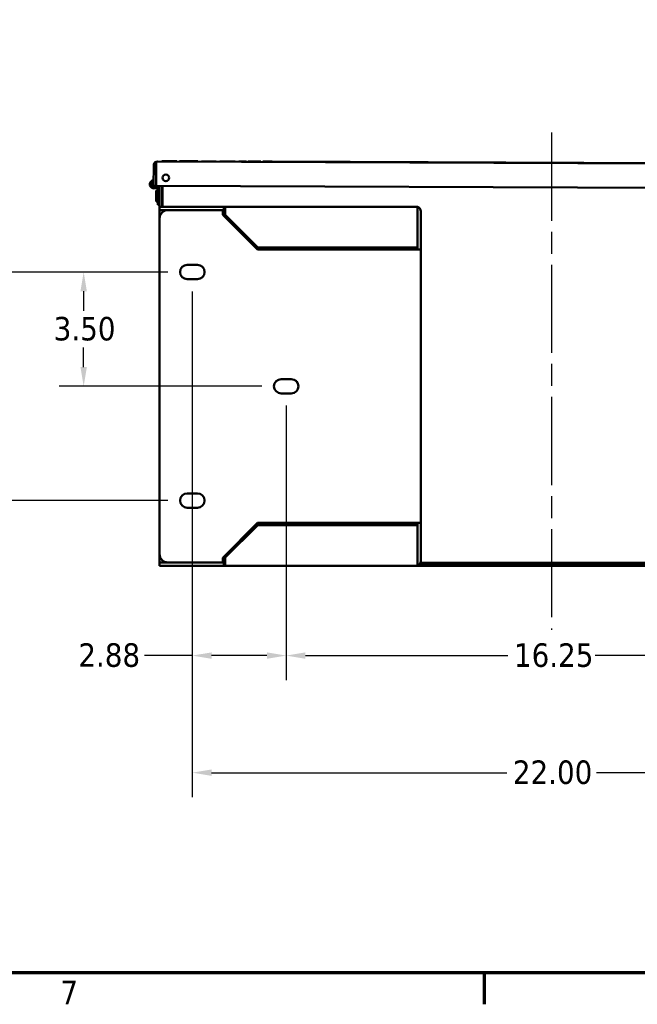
# Model space of a CAD drawing. Header units: inches. Extents: x 1 to 203, y 4 to 128.
# Tile 2 of 137: x 37 to 56, y 5 to 35. Entities that reach past the tile are written whole.
import ezdxf

# ---------------------------------------------------------------- set-up
doc = ezdxf.new("R2010")
doc.units = ezdxf.units.IN
doc.header["$LTSCALE"] = 6
doc.header["$MEASUREMENT"] = 0
doc.linetypes.add('CHAIN', pattern=[0.7087, 0.4724, -0.0591, 0.1181, -0.0591])
for name, color, linetype, lineweight in [('Border (ANSI)', 7, 'Continuous', 70), ('Centerline (ANSI)', 7, 'Continuous', 25), ('Dimension (ANSI)', 7, 'Continuous', 25), ('Visible (ANSI)', 7, 'Continuous', 50)]:
    doc.layers.add(name, color=color, linetype=linetype, lineweight=lineweight)
doc.styles.add('Note Text (ANSI)', font='tahoma.ttf')
doc.dimstyles.new('Default (ANSI)', dxfattribs={"dimscale": 6, "dimtxt": 0.12, "dimasz": 0.098425, "dimexe": 0.125, "dimexo": 0.0625, "dimgap": 0.031496, "dimtad": 0, "dimtih": 1, "dimtoh": 1, "dimrnd": 1e-08, "dimzin": 4, "dimdsep": 46, "dimtxsty": 'Note Text (ANSI)', "dimcen": 0.09, "dimdle": 0.393701, "dimclrd": 256, "dimclre": 256, "dimclrt": 256, "dimadec": 0, "dimazin": 1, "dimtfac": 1, "dimtofl": 0, "dimtmove": 0, "dimatfit": 3, "dimfxl": 1, "dimtolj": 1, "dimtzin": 4, "dimlwd": -1, "dimlwe": -1, "dimarcsym": 0})

# ---------------------------------------------------------------- blocks, each defined once
blk = doc.blocks.new('Borders Default Border')
at = {"layer": 'Border (ANSI)'}
blk.add_line((8.5, 1), (8.5, 0.84), dxfattribs=at)
at = {"layer": 'Border (ANSI)', "flags": 128}
blk.add_lwpolyline([(0.5, 1), (0.5, 21), (33.5, 21), (33.5, 1), (0.5, 1)], dxfattribs=at)
at = {"layer": 'Border (ANSI)', "insert": (6.3378, 0.84), "char_height": 0.12, "attachment_point": 7, "style": 'Note Text (ANSI)'}
blk.add_mtext('7', dxfattribs=at)
blk = doc.blocks.new('*D6')
at = {"layer": 'Defpoints', "color": 0, "transparency": 16777216}
for p in [(35.077, 27.473), (41.691, 27.473), (41.691, 20.473)]:
    blk.add_point(p, dxfattribs=at)
at = {"layer": 'Dimension (ANSI)', "transparency": 16777216}
for p, q in [((41.316, 27.473), (34.327, 27.473)), ((35.077, 26.882), (35.077, 24.537)), ((35.077, 21.063), (35.077, 23.409)), ((41.316, 20.473), (34.327, 20.473))]:
    blk.add_line(p, q, dxfattribs=at)
for points in [[(34.978, 26.882), (35.175, 26.882), (35.077, 27.473)], [(34.978, 21.063), (35.175, 21.063), (35.077, 20.473)]]:
    blk.add_solid(points, dxfattribs=at)
at = {"layer": 'Dimension (ANSI)', "transparency": 16777216, "insert": (34.16, 24.348), "char_height": 0.72, "attachment_point": 1, "style": 'Note Text (ANSI)'}
blk.add_mtext('\\A1;7.00', dxfattribs=at)
blk = doc.blocks.new('*D7')
at = {"layer": 'Defpoints', "color": 0, "transparency": 16777216}
for p in [(38.739, 27.473), (41.691, 27.473), (44.566, 23.973)]:
    blk.add_point(p, dxfattribs=at)
at = {"layer": 'Dimension (ANSI)', "transparency": 16777216}
for p, q in [((41.316, 27.473), (37.989, 27.473)), ((38.739, 26.882), (38.739, 26.287)), ((38.739, 24.563), (38.739, 25.159)), ((44.191, 23.973), (37.989, 23.973))]:
    blk.add_line(p, q, dxfattribs=at)
for points in [[(38.641, 26.882), (38.838, 26.882), (38.739, 27.473)], [(38.641, 24.563), (38.838, 24.563), (38.739, 23.973)]]:
    blk.add_solid(points, dxfattribs=at)
at = {"layer": 'Dimension (ANSI)', "transparency": 16777216, "insert": (37.822, 26.098), "char_height": 0.72, "attachment_point": 1, "style": 'Note Text (ANSI)'}
blk.add_mtext('\\A1;3.50', dxfattribs=at)
blk = doc.blocks.new('*D8')
at = {"layer": 'Defpoints', "color": 0, "transparency": 16777216}
for p in [(42.066, 27.254), (64.066, 27.254), (64.066, 12.136)]:
    blk.add_point(p, dxfattribs=at)
at = {"layer": 'Dimension (ANSI)', "transparency": 16777216}
for p, q in [((42.066, 26.879), (42.066, 11.386)), ((64.066, 26.879), (64.066, 11.386)), ((42.656, 12.136), (51.692, 12.136)), ((63.475, 12.136), (54.44, 12.136))]:
    blk.add_line(p, q, dxfattribs=at)
for points in [[(42.656, 12.234), (42.656, 12.038), (42.066, 12.136)], [(63.475, 12.234), (63.475, 12.038), (64.066, 12.136)]]:
    blk.add_solid(points, dxfattribs=at)
at = {"layer": 'Dimension (ANSI)', "transparency": 16777216, "insert": (51.881, 12.511), "char_height": 0.72, "attachment_point": 1, "style": 'Note Text (ANSI)'}
blk.add_mtext('\\A1;22.00', dxfattribs=at)
blk = doc.blocks.new('*D9')
at = {"layer": 'Defpoints', "color": 0, "transparency": 16777216}
for p in [(44.941, 23.754), (61.191, 23.754), (61.191, 15.723)]:
    blk.add_point(p, dxfattribs=at)
at = {"layer": 'Dimension (ANSI)', "transparency": 16777216}
for p, q in [((44.941, 23.379), (44.941, 14.973)), ((61.191, 23.379), (61.191, 14.973)), ((45.531, 15.723), (51.726, 15.723)), ((60.6, 15.723), (54.405, 15.723))]:
    blk.add_line(p, q, dxfattribs=at)
for points in [[(45.531, 15.821), (45.531, 15.624), (44.941, 15.723)], [(60.6, 15.821), (60.6, 15.624), (61.191, 15.723)]]:
    blk.add_solid(points, dxfattribs=at)
at = {"layer": 'Dimension (ANSI)', "transparency": 16777216, "insert": (51.915, 16.098), "char_height": 0.72, "attachment_point": 1, "style": 'Note Text (ANSI)'}
blk.add_mtext('\\A1;16.25', dxfattribs=at)
blk = doc.blocks.new('*D10')
at = {"layer": 'Defpoints', "color": 0, "transparency": 16777216}
for p in [(44.941, 23.754), (42.066, 20.254), (42.066, 15.723)]:
    blk.add_point(p, dxfattribs=at)
at = {"layer": 'Dimension (ANSI)', "transparency": 16777216}
for p, q in [((44.941, 23.379), (44.941, 14.973)), ((42.066, 19.879), (42.066, 14.973)), ((42.066, 15.723), (40.598, 15.723)), ((44.35, 15.723), (42.656, 15.723))]:
    blk.add_line(p, q, dxfattribs=at)
for points in [[(42.656, 15.821), (42.656, 15.624), (42.066, 15.723)], [(44.35, 15.821), (44.35, 15.624), (44.941, 15.723)]]:
    blk.add_solid(points, dxfattribs=at)
at = {"layer": 'Dimension (ANSI)', "transparency": 16777216, "insert": (38.576, 16.099), "char_height": 0.72, "attachment_point": 1, "style": 'Note Text (ANSI)'}
blk.add_mtext('\\A1;2.88', dxfattribs=at)

msp = doc.modelspace()

# ---------------------------------------------------------------- linework, layer by layer
at = {"layer": 'Centerline (ANSI)', "linetype": 'CHAIN', "ltscale": 0.952448}
msp.add_line((53.066, 31.745), (53.066, 16.516), dxfattribs=at)
at = {"layer": 'Visible (ANSI)'}
for p, q in [((40.958, 30.795), (40.927, 30.834)), ((40.958, 30.834), (40.958, 30.745)), ((40.958, 30.795), (40.958, 30.745)), ((40.998, 30.859), (65.154, 30.768)), ((40.998, 30.859), (40.998, 30.859)), ((41.134, 30.858), (41.135, 30.868)), ((41.135, 30.868), (41.256, 30.868)), ((41.256, 30.868), (41.335, 30.867)), ((41.256, 30.858), (41.256, 30.868)), ((41.335, 30.867), (41.46, 30.867)), ((41.46, 30.867), (41.593, 30.866)), ((41.593, 30.856), (41.593, 30.866)), ((41.672, 30.866), (41.976, 30.865)), ((41.672, 30.856), (41.672, 30.866)), ((41.976, 30.865), (42.233, 30.864)), ((42.233, 30.854), (42.233, 30.864)), ((42.345, 30.863), (42.801, 30.862)), ((42.345, 30.853), (42.345, 30.863)), ((42.801, 30.852), (42.801, 30.862)), ((42.904, 30.861), (43.016, 30.861)), ((42.904, 30.851), (42.904, 30.861)), ((43.016, 30.861), (43.259, 30.86)), ((43.016, 30.851), (43.016, 30.861)), ((43.259, 30.86), (43.38, 30.86)), ((43.259, 30.85), (43.259, 30.86)), ((43.38, 30.85), (43.38, 30.86)), ((43.494, 30.859), (43.72, 30.858)), ((43.494, 30.849), (43.494, 30.859)), ((43.72, 30.848), (43.72, 30.858)), ((43.762, 30.858), (43.969, 30.857)), ((43.762, 30.848), (43.762, 30.858)), ((43.969, 30.857), (44.162, 30.857)), ((44.162, 30.847), (44.162, 30.857)), ((44.227, 30.856), (44.422, 30.856)), ((44.227, 30.846), (44.227, 30.856)), ((44.422, 30.856), (44.512, 30.855)), ((44.512, 30.855), (62.109, 30.789)), ((44.512, 30.845), (44.512, 30.855)), ((40.882, 30.109), (40.884, 30.746)), ((40.958, 30.745), (40.956, 30.109)), ((40.956, 30.109), (40.958, 30.745)), ((40.958, 30.745), (40.958, 30.745)), ((40.882, 30.109), (40.956, 30.109)), ((40.956, 30.109), (65.19, 30.018)), ((40.957, 29.971), (40.957, 29.638)), ((41.007, 29.971), (40.957, 29.971)), ((40.987, 30.081), (41.041, 30.106)), ((40.987, 30.081), (40.987, 30.082)), ((41.003, 30.035), (40.987, 30.081)), ((41.007, 29.535), (41.007, 30.015)), ((41.041, 30.106), (41.04, 30.108)), ((41.059, 30.055), (41.041, 30.106)), ((41.066, 29.473), (41.066, 30.108)), ((41.14, 29.473), (41.14, 30.108)), ((41.155, 29.929), (41.14, 29.929)), ((41.155, 29.473), (41.155, 30.108)), ((41.007, 29.638), (40.957, 29.638)), ((41.155, 29.679), (41.14, 29.679)), ((41.007, 29.535), (41.066, 29.535)), ((41.066, 29.369), (41.066, 29.473)), ((41.066, 29.473), (41.141, 29.473)), ((41.066, 29.33), (41.066, 29.369)), ((41.066, 29.369), (41.141, 29.369)), ((41.066, 29.119), (41.066, 29.33)), ((41.141, 29.473), (43.026, 29.473)), ((41.316, 29.369), (41.141, 29.369)), ((43.003, 29.369), (41.316, 29.369)), ((43.026, 29.369), (43.003, 29.369)), ((43.003, 29.223), (43.003, 29.369)), ((43.026, 29.473), (48.922, 29.473)), ((43.026, 29.392), (43.026, 29.473)), ((43.026, 29.369), (43.026, 29.392)), ((43.066, 29.361), (43.066, 29.445)), ((43.076, 29.33), (43.076, 29.223)), ((48.962, 29.467), (48.962, 29.33)), ((48.962, 29.33), (48.962, 29.467)), ((48.962, 28.161), (48.962, 29.33)), ((48.962, 29.33), (48.962, 29.33)), ((48.962, 28.223), (48.962, 29.33)), ((49.066, 28.161), (49.066, 29.33)), ((41.066, 29.119), (41.066, 18.827)), ((44.066, 28.161), (43.003, 29.223)), ((43.076, 29.223), (44.076, 28.223)), ((44.076, 28.223), (44.004, 28.223)), ((48.922, 28.161), (44.066, 28.161)), ((44.076, 28.223), (48.962, 28.223)), ((47.816, 28.174), (47.865, 28.223)), ((47.816, 28.161), (47.816, 28.174)), ((49.066, 28.161), (48.922, 28.161)), ((48.962, 28.161), (48.962, 28.161)), ((48.962, 28.161), (49.066, 28.161)), ((49.066, 28.161), (49.066, 28.161)), ((49.066, 28.161), (49.066, 19.785)), ((42.222, 27.692), (41.91, 27.692)), ((41.91, 27.254), (42.222, 27.254)), ((45.097, 24.192), (44.785, 24.192)), ((44.785, 23.754), (45.097, 23.754)), ((42.222, 20.692), (41.91, 20.692)), ((41.91, 20.254), (42.222, 20.254)), ((43.003, 18.722), (44.066, 19.785)), ((44.076, 19.723), (43.076, 18.723)), ((44.004, 19.723), (44.076, 19.723)), ((44.066, 19.785), (48.922, 19.785)), ((48.962, 19.723), (44.076, 19.723)), ((47.816, 19.772), (47.816, 19.785)), ((47.865, 19.723), (47.816, 19.772)), ((48.922, 19.785), (49.066, 19.785)), ((48.962, 19.785), (48.962, 19.785)), ((48.962, 19.785), (49.066, 19.785)), ((48.962, 18.616), (48.962, 19.785)), ((48.962, 18.616), (48.962, 19.723)), ((49.066, 19.785), (49.066, 19.785)), ((49.066, 18.616), (49.066, 19.785)), ((41.066, 18.616), (41.066, 18.827)), ((43.003, 18.577), (43.003, 18.722)), ((43.076, 18.723), (43.076, 18.616)), ((41.066, 18.616), (41.066, 18.577)), ((41.066, 18.473), (41.066, 18.577)), ((41.141, 18.577), (41.066, 18.577)), ((41.141, 18.473), (41.066, 18.473)), ((41.141, 18.577), (41.316, 18.577)), ((41.141, 18.473), (43.026, 18.473)), ((41.316, 18.577), (43.003, 18.577)), ((43.003, 18.577), (43.026, 18.577)), ((43.026, 18.577), (43.026, 18.554)), ((43.026, 18.554), (43.026, 18.473)), ((48.922, 18.473), (43.026, 18.473)), ((43.066, 18.585), (43.066, 18.501)), ((48.922, 18.473), (57.209, 18.473)), ((48.962, 18.478), (48.962, 18.616)), ((48.962, 18.616), (48.962, 18.616)), ((48.962, 18.616), (48.962, 18.478)), ((49.048, 18.547), (57.084, 18.547)), ((57.077, 18.562), (49.055, 18.562))]:
    msp.add_line(p, q, dxfattribs=at)
msp.add_circle((41.258, 30.358), 0.102, dxfattribs=at)
for centre, radius, start, end in [((40.997, 30.745), 0.113, 128.4485, 179.7847), ((40.997, 30.745), 0.113, 89.8807, 89.9823), ((40.998, 30.745), 0.113, 89.8807, 89.9823), ((40.997, 30.745), 0.0394, 176.1618, 179.7847), ((40.89, 30.16), 0.125, 93.4533, 335.4542), ((40.89, 30.16), 0.066, 96.7451, 308.4964), ((40.89, 30.16), 0.0625, 97.137, 304.2975), ((40.945, 30.015), 0.062, 0, 19.2332), ((40.945, 30.015), 0.121, 0, 19.2332), ((41.316, 29.119), 0.25, 90, 180), ((48.922, 29.33), 0.143, 74.0525, 90), ((48.922, 29.33), 0.143, 0, 74.0525), ((48.922, 29.33), 0.0394, 0, 3.6229), ((41.91, 27.473), 0.219, 90, 270), ((42.222, 27.473), 0.219, 270, 90), ((44.785, 23.973), 0.219, 90, 270), ((45.097, 23.973), 0.219, 270, 90), ((41.91, 20.473), 0.219, 90, 270), ((42.222, 20.473), 0.219, 270, 90), ((41.316, 18.827), 0.25, 180, 270), ((48.922, 18.616), 0.143, 270, 285.9475), ((48.922, 18.616), 0.143, 285.9475, 0), ((48.922, 18.616), 0.0394, 356.3771, 0)]:
    msp.add_arc(centre, radius, start, end, dxfattribs=at)
for centre, start_param, end_param in [((48.922, 29.33), 2.863257, 3.141593), ((48.922, 18.616), 0, 0.278336)]:
    msp.add_ellipse(centre, major_axis=(0, -0.143), ratio=0.998002, start_param=start_param, end_param=end_param, dxfattribs=at)
for points in [[(40.927, 30.834), (40.947, 30.85), (40.972, 30.859), (40.997, 30.859)], [(40.958, 30.834), (40.972, 30.85), (40.985, 30.858), (40.998, 30.859)], [(40.958, 30.795), (40.958, 30.795), (40.958, 30.795), (40.958, 30.795)], [(43.026, 29.473), (43.039, 29.473), (43.052, 29.463), (43.066, 29.445)], [(43.066, 29.361), (43.052, 29.366), (43.039, 29.369), (43.026, 29.369)], [(43.076, 29.33), (43.072, 29.342), (43.069, 29.354), (43.066, 29.361)], [(43.026, 18.577), (43.039, 18.577), (43.052, 18.58), (43.066, 18.585)], [(43.066, 18.501), (43.052, 18.483), (43.039, 18.473), (43.026, 18.473)], [(43.066, 18.585), (43.069, 18.592), (43.072, 18.604), (43.076, 18.616)]]:
    msp.add_open_spline(points, degree=3, dxfattribs=at)
for points, knots in [([(43.066, 29.445), (43.067, 29.432), (43.069, 29.414), (43.071, 29.394), (43.072, 29.374), (43.074, 29.352), (43.076, 29.33)], [0, 0, 0, 0, 0.500001, 0.500001, 0.500001, 1, 1, 1, 1]), ([(43.076, 18.616), (43.074, 18.594), (43.072, 18.571), (43.071, 18.551), (43.069, 18.531), (43.067, 18.514), (43.066, 18.501)], [0, 0, 0, 0, 0.5000006, 0.5000006, 0.5000006, 1, 1, 1, 1])]:
    msp.add_open_spline(points, degree=3, knots=knots, dxfattribs=at)

# ---------------------------------------------------------------- block references
at = {"xscale": 6, "yscale": 6, "zscale": 6}
msp.add_blockref('Borders Default Border', (0, 0), dxfattribs=at)

# ---------------------------------------------------------------- dimensions: what is measured, and where the dimension line sits
at = {"layer": 'Dimension (ANSI)'}
for base, p1, p2, angle, override, picture, middle in [((35.077, 27.473), (41.691, 20.473), (41.691, 27.473), 90, {"dimgap": 0.031496, "dimdec": 2, "dimtol": 0, "dimlim": 0, "dimtp": 0, "dimtm": 0, "dimtdec": 2, "dimatfit": 1}, '*D6', (35.077, 23.973)), ((38.739, 27.473), (44.566, 23.973), (41.691, 27.473), 90, {"dimgap": 0.031496, "dimdec": 2, "dimtol": 0, "dimlim": 0, "dimtp": 0, "dimtm": 0, "dimtdec": 2, "dimatfit": 1}, '*D7', (38.739, 25.723)), ((64.066, 12.136), (42.066, 27.254), (64.066, 27.254), 180, {"dimgap": 0.031496, "dimtih": 0, "dimtoh": 0, "dimdec": 2, "dimtol": 0, "dimlim": 0, "dimtp": 0, "dimtm": 0, "dimtdec": 2, "dimatfit": 1}, '*D8', (53.066, 12.136)), ((42.065841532, 15.722665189), (44.940841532, 23.754161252), (42.065841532, 20.254161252), 180, {"dimgap": 0.031496, "dimtih": 0, "dimtoh": 0, "dimdec": 2, "dimtol": 0, "dimlim": 0, "dimtp": 0, "dimtm": 0, "dimtdec": 2, "dimatfit": 2}, '*D10', (39.492838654, 15.722665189)), ((61.191, 15.723), (44.941, 23.754), (61.191, 23.754), 180, {"dimgap": 0.031496, "dimtih": 0, "dimtoh": 0, "dimdec": 2, "dimtol": 0, "dimlim": 0, "dimtp": 0, "dimtm": 0, "dimtdec": 2, "dimatfit": 1}, '*D9', (53.066, 15.723))]:
    dim = msp.add_linear_dim(base=base, p1=p1, p2=p2, angle=angle, dimstyle='Default (ANSI)', override=override, dxfattribs=at)
    dim.commit()
    dim.dimension.update_dxf_attribs({"geometry": picture, "text_midpoint": middle, "dimtype": 160})

doc.saveas('drawing.dxf')
